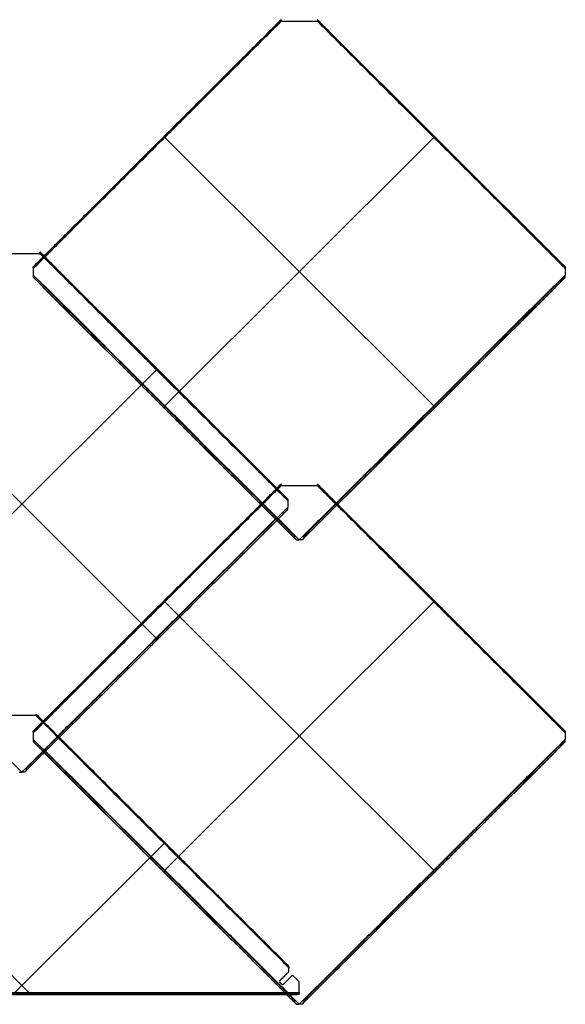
# Model space of a CAD drawing. Header units: millimetres. Extents: x -1485 to 739, y -250 to 549.
# Tile 4 of 4: x 297 to 739, y -250 to 549. Entities that reach past the tile are written whole.
import ezdxf

# ---------------------------------------------------------------- set-up
doc = ezdxf.new("R2010")
doc.units = ezdxf.units.MM
doc.header["$MEASUREMENT"] = 0
doc.layers.add('Standard', color=7, linetype='Continuous', true_color=0x000000)

msp = doc.modelspace()

# ---------------------------------------------------------------- linework, layer by layer
at = {"layer": 'Standard'}
for p, q in [((307.56, 348.63, 14.83), (508.32, 548.97, 2.04)), ((307.56, 348.54, 13.54), (508.32, 548.89, 0.75)), ((307.56, 348.54, 13.54), (508.32, 548.89, 0.75)), ((508.65, 548.04), (537.81, 548.04)), ((738.9, 348.71, 16.12), (537.94, 549.26, 3.32)), ((738.9, 348.71, 16.12), (537.94, 549.26, 3.32)), ((538.14, 548.97, 2.04), (738.9, 348.63, 14.83)), ((538.14, 548.89, 0.75), (738.9, 348.54, 13.54)), ((538.14, 548.89, 0.75), (738.9, 348.54, 13.54)), ((408.04, 448.98, 9.72), (408.04, 448.82, 7.13)), ((414.08, 453.66, 6.02), (632.22, 235.96, 19.92)), ((414.24, 235.96, 19.92), (632.38, 453.66, 6.02)), ((638.42, 448.98, 9.72), (638.42, 448.82, 7.13)), ((283.65, 359.66), (312.81, 359.66)), ((513.9, 160.33, 16.12), (312.94, 360.88, 3.32)), ((513.9, 160.33, 16.12), (312.94, 360.88, 3.32)), ((313.14, 360.59, 2.04), (513.9, 160.24, 14.83)), ((313.14, 360.51, 0.75), (513.9, 160.16, 13.54)), ((313.14, 360.51, 0.75), (513.9, 160.16, 13.54)), ((316.24, 333.44, 13.7), (307.56, 342.1, 13.15)), ((316.24, 333.44, 13.7), (307.56, 342.1, 13.15)), ((307.56, 340.26, 12.56), (315.34, 332.5, 13.06)), ((315.46, 332.36, 9.02), (307.68, 340.12, 8.53)), ((308.53, 340.92, 7.66), (519.69, 130.19, 21.12)), ((526.77, 130.19, 21.12), (737.93, 340.92, 7.66)), ((738.78, 340.12, 8.53), (731, 332.36, 9.02)), ((731.12, 332.5, 13.06), (738.9, 340.26, 12.56)), ((315.34, 332.37, 10.99), (520.55, 127.58, 24.06)), ((519.71, 128.33, 22.73), (315.34, 332.29, 9.71)), ((519.71, 128.33, 22.73), (315.34, 332.29, 9.71)), ((525.91, 127.58, 24.06), (731.12, 332.37, 10.99)), ((731.12, 332.29, 9.71), (526.75, 128.33, 22.73)), ((731.12, 332.29, 9.71), (526.75, 128.33, 22.73)), ((189.08, 265.28, 6.02), (407.22, 47.58, 19.92)), ((189.24, 47.58, 19.92), (407.38, 265.28, 6.02)), ((413.42, 260.6, 9.72), (413.42, 260.44, 7.13)), ((418.19, 229.81, 18.81), (418.19, 229.64, 16.26)), ((628.27, 229.81, 18.81), (628.27, 229.64, 16.26)), ((307.56, -28.14, 14.83), (508.32, 172.21, 2.04)), ((307.56, -28.22, 13.54), (508.32, 172.12, 0.75)), ((307.56, -28.22, 13.54), (508.32, 172.12, 0.75)), ((508.65, 171.28), (537.81, 171.28)), ((738.9, -28.06, 16.12), (537.94, 172.49, 3.32)), ((738.9, -28.06, 16.12), (537.94, 172.49, 3.32)), ((538.14, 172.21, 2.04), (738.9, -28.14, 14.83)), ((538.14, 172.12, 0.75), (738.9, -28.22, 13.54)), ((538.14, 172.12, 0.75), (738.9, -28.22, 13.54)), ((301.77, -58.19, 21.12), (512.93, 152.54, 7.66)), ((506.12, 144.12, 13.06), (513.9, 151.88, 12.56)), ((300.91, -60.8, 24.06), (506.12, 143.98, 10.99)), ((506.12, 143.9, 9.71), (301.75, -60.05, 22.73)), ((506.12, 143.9, 9.71), (301.75, -60.05, 22.73)), ((513.78, 151.74, 8.53), (506, 143.98, 9.02)), ((525.42, 127.13, 24.84), (525.42, 127.17, 25.36)), ((408.04, 72.22, 9.72), (408.04, 72.05, 7.13)), ((414.08, 76.9, 6.02), (632.22, -140.8, 19.92)), ((414.24, -140.8, 19.92), (632.38, 76.9, 6.02)), ((638.42, 72.22, 9.72), (638.42, 72.05, 7.13)), ((403.27, 41.42, 18.81), (403.27, 41.26, 16.26)), ((309.67, -15.3, 0.65), (286.79, -15.3, 0.65)), ((309.89, -14.75, 0.88), (309.5, -14.36, 0.85)), ((310.3, -15.42, 0.75), (309.82, -14.94, 0.72)), ((312.01, -16.45, 4.16), (310.06, -14.69, 1.29)), ((311.03, -15.57, 2.72), (514.21, -218.33, 15.67)), ((316.24, -43.33, 13.7), (307.56, -34.67, 13.15)), ((316.24, -43.33, 13.7), (307.56, -34.67, 13.15)), ((307.56, -36.5, 12.56), (315.34, -44.27, 13.06)), ((315.46, -44.41, 9.02), (307.68, -36.64, 8.53)), ((308.53, -35.85, 7.66), (519.69, -246.58, 21.12)), ((526.77, -246.58, 21.12), (737.93, -35.85, 7.66)), ((738.78, -36.64, 8.53), (731, -44.41, 9.02)), ((731.12, -44.27, 13.06), (738.9, -36.5, 12.56)), ((315.34, -44.4, 10.99), (520.55, -249.19, 24.06)), ((519.71, -248.43, 22.73), (315.34, -44.48, 9.71)), ((519.71, -248.43, 22.73), (315.34, -44.48, 9.71)), ((525.91, -249.19, 24.06), (731.12, -44.4, 10.99)), ((731.12, -44.48, 9.71), (526.75, -248.43, 22.73)), ((731.12, -44.48, 9.71), (526.75, -248.43, 22.73)), ((300.42, -61.25, 24.84), (300.42, -61.22, 25.36)), ((182.84, -119.04, 7.27), (304.01, -239.97, 14.99)), ((292.45, -239.97, 14.99), (413.62, -119.04, 7.27)), ((412.13, -116.55, 7.79), (412.13, -116.38, 10.54)), ((418.19, -146.96, 18.81), (418.19, -147.12, 16.26)), ((628.27, -146.96, 18.81), (628.27, -147.12, 16.26)), ((73.23, -239.97, 14.99), (523.23, -239.97, 14.99)), ((73.23, -239.97, 14.99), (523.23, -239.97, 14.99)), ((523.23, -241.41, 13.72), (73.23, -241.41, 13.72)), ((523.23, -241.41, 13.72), (73.23, -241.41, 13.72)), ((75.65, -241.57, 11.3), (520.81, -241.57, 11.3)), ((75.65, -241.57, 11.3), (520.81, -241.57, 11.3)), ((75.65, -241.57, 11.3), (520.81, -241.57, 11.3)), ((519.48, -240.57, 9.9), (76.98, -240.57, 9.9)), ((297.02, -241.41, 13.72), (299.44, -241.57, 11.3)), ((297.02, -241.57, 11.3), (299.44, -241.41, 13.72)), ((525.42, -249.63, 24.84), (525.42, -249.6, 25.36))]:
    msp.add_line(p, q, dxfattribs=at)
at = {"layer": 'Standard', "extrusion": (0.707107, 0.705671, -0.045043)}
for centre, radius, start, end in [((28.77, 37.04, 747.03), 0.8, 357.41574, 6.07001), ((28.65, 34.45, 604.38), 0.8, 267.41574, 357.41574), ((28.77, 37.04, 604.64), 0.8, 357.41574, 70.41574), ((-279.87, 46.08, 757.16), 1.5, 87.41574, 145.18479), ((-279.75, 43.52, 762.03), 1.5, 204.64669, 262.41574), ((-279.64, 46.07, 751.03), 1.5, 87.41574, 145.18479), ((-279.87, 46.08, 751.03), 1.5, 87.41574, 145.18479), ((-279.64, 46.07, 751.03), 1.5, 145.18479, 177.41574), ((-279.75, 43.52, 751.03), 1.5, 177.41574, 204.64669), ((-279.75, 43.52, 612.02), 1.5, 177.41574, 262.41574), ((-279.64, 46.07, 604.78), 1.5, 87.41574, 177.41574), ((-237.92, 25.05, 481.15), 0.8, 357.41574, 6.07001), ((-254.16, 30.35, 469.99), 1.5, 204.64669, 262.41574), ((-254.04, 32.9, 458.99), 1.5, 87.41574, 145.18479), ((-254.28, 32.91, 458.99), 1.5, 87.41574, 145.18479), ((-254.04, 32.9, 458.99), 1.5, 145.18479, 177.41574), ((-254.16, 30.35, 458.99), 1.5, 177.41574, 204.64669), ((-254.28, 32.91, 465.13), 1.5, 87.41574, 145.18479), ((-237.92, 25.05, 338.77), 0.8, 357.41574, 70.41574), ((-238.03, 22.47, 338.51), 0.8, 267.41574, 357.41574), ((-254.04, 32.9, 312.74), 1.5, 87.41574, 177.41574), ((-254.16, 30.35, 319.98), 1.5, 177.41574, 262.41574), ((-546.55, 34.09, 491.29), 1.5, 87.41574, 145.18479), ((-546.44, 31.53, 496.15), 1.5, 204.64669, 262.41574), ((-546.32, 34.08, 485.15), 1.5, 87.41574, 145.18479), ((-546.55, 34.09, 485.15), 1.5, 87.41574, 145.18479), ((-546.32, 34.08, 485.15), 1.5, 145.18479, 177.41574), ((-546.44, 31.53, 485.15), 1.5, 177.41574, 204.64669), ((-546.44, 31.53, 346.15), 1.5, 177.41574, 262.41574), ((-546.32, 34.08, 338.9), 1.5, 87.41574, 177.41574)]:
    msp.add_arc(centre, radius, start, end, dxfattribs=at)
at = {"layer": 'Standard', "extrusion": (0.707107, -0.705671, 0.045043)}
for centre, radius, start, end in [((767.97, 3.68, -7.07), 0.8, 357.41574, 6.07001), ((767.97, 3.68, 135.32), 0.8, 357.41574, 70.41574), ((767.86, 1.09, 135.58), 0.8, 267.41574, 357.41574), ((475.69, 4.86, -33.23), 0.8, 357.41574, 6.07001), ((459.45, 10.15, -22.07), 1.5, 204.64669, 262.41574), ((459.34, 12.71, -17.2), 1.5, 87.41574, 145.18479), ((459.34, 12.71, -11.07), 1.5, 87.41574, 145.18479), ((459.57, 12.7, -11.07), 1.5, 145.18479, 177.41574), ((459.45, 10.15, -11.07), 1.5, 177.41574, 204.64669), ((459.57, 12.7, -11.07), 1.5, 87.41574, 145.18479), ((475.69, 4.86, 109.15), 0.8, 357.41574, 70.41574), ((475.58, 2.27, 109.41), 0.8, 267.41574, 357.41574), ((459.45, 10.15, 127.94), 1.5, 177.41574, 262.41574), ((459.57, 12.7, 135.18), 1.5, 87.41574, 177.41574), ((501.29, -8.31, 258.8), 0.8, 357.41574, 6.07001), ((501.29, -8.31, 401.19), 0.8, 357.41574, 70.41574), ((501.17, -10.9, 401.45), 0.8, 267.41574, 357.41574), ((192.77, -1.83, 243.8), 1.5, 204.64669, 262.41574), ((192.65, 0.72, 248.67), 1.5, 87.41574, 145.18479), ((192.65, 0.72, 254.8), 1.5, 87.41574, 145.18479), ((192.88, 0.71, 254.8), 1.5, 145.18479, 177.41574), ((192.77, -1.83, 254.8), 1.5, 177.41574, 204.64669), ((192.88, 0.71, 254.8), 1.5, 87.41574, 145.18479), ((207.95, -9.03, 374.47), 0.68, 267.41574, 357.41574), ((208.07, -6.29, 375.4), 0.68, 357.41574, 70.41574), ((192.77, -1.83, 393.81), 1.5, 177.41574, 262.41574), ((192.88, 0.71, 401.05), 1.5, 87.41574, 177.41574), ((208.07, -6.29, 518.38), 0.68, 357.41574, 70.41574)]:
    msp.add_arc(centre, radius, start, end, dxfattribs=at)
at = {"layer": 'Standard', "extrusion": (0, 0.0637, 0.997969)}
for centre, start, end in [((-508.2, 231.54, -0.33), 315, 45), ((-517.71, 227.83, -0.33), 225, 315), ((-522.23, 232.34, -0.33), 180, 225), ((-509.69, 233.02, -0.33), 45, 135)]:
    msp.add_arc(centre, 1, start, end, dxfattribs=at)
at = {"layer": 'Standard', "extrusion": (1, 0, 0)}
for centre, start, end in [((-240.05, 13.63, 298.23), 86.34778, 176.34778), ((-240.21, 11.21, 298.23), 176.34778, 254.34778)]:
    msp.add_arc(centre, 1.36, start, end, dxfattribs=at)
at = {"layer": 'Standard', "extrusion": (1, 9.22748e-12, -8.86448e-12)}
msp.add_arc((-240.05, 13.63, 523.23), 1.36, 86.34778, 176.34778, dxfattribs=at)
at = {"layer": 'Standard'}
for points, degree in [([(508.52, 549.26, 3.32), (408.04, 448.98, 9.72), (307.56, 348.71, 16.12)], 2), ([(508.52, 549.26, 3.32), (408.04, 448.98, 9.72), (307.56, 348.71, 16.12)], 2), ([(307.56, 347.96, 16.93), (408.17, 448.36, 10.53), (508.78, 548.76, 4.12)], 2), ([(307.56, 347.36, 12.81), (408.11, 447.7, 6.4), (508.65, 548.04)], 2), ([(307.56, 347.36, 12.81), (408.11, 447.7, 6.4), (508.65, 548.04)], 2), ([(496, 536.68, 2.83), (502.16, 542.83, 2.44), (508.32, 548.97, 2.04)], 2), ([(496, 536.72, 3.53), (501.53, 542.24, 3.18), (507.06, 547.76, 2.82)], 2), ([(507.08, 547.78, 2.82), (507.07, 547.77, 2.83), (507.06, 547.76, 2.83)], 2), ([(507.06, 547.76, 2.83), (507.06, 547.76, 2.83), (507.06, 547.76, 2.82)], 2), ([(507.08, 547.78, 2.82), (507.3, 548, 2.81), (507.52, 548.22, 2.79)], 2), ([(508.32, 548.89, 0.75), (508.32, 548.93, 1.4), (508.32, 548.97, 2.04)], 2), ([(508.52, 549.2, 2.34), (508.52, 549.23, 2.83), (508.52, 549.26, 3.32)], 2), ([(537.68, 548.76, 4.12), (638.29, 448.36, 10.53), (738.9, 347.96, 16.93)], 2), ([(537.81, 548.04), (638.35, 447.7, 6.4), (738.9, 347.36, 12.81)], 2), ([(537.81, 548.04), (638.35, 447.7, 6.4), (738.9, 347.36, 12.81)], 2), ([(537.94, 549.26, 3.32), (537.94, 549.23, 2.83), (537.94, 549.2, 2.34)], 2), ([(538.14, 548.97, 2.04), (544.3, 542.83, 2.44), (550.46, 536.68, 2.83)], 2), ([(538.14, 548.97, 2.04), (538.14, 548.93, 1.4), (538.14, 548.89, 0.75)], 2), ([(538.94, 548.22, 2.79), (539.16, 548, 2.81), (539.38, 547.78, 2.82)], 2), ([(539.4, 547.76, 2.83), (539.39, 547.77, 2.83), (539.38, 547.78, 2.82)], 2), ([(539.4, 547.76, 2.82), (539.4, 547.76, 2.83), (539.4, 547.76, 2.83)], 2), ([(539.4, 547.76, 2.82), (544.93, 542.24, 3.18), (550.46, 536.72, 3.53)], 2), ([(496, 536.72, 3.53), (496, 536.7, 3.18), (496, 536.68, 2.83)], 2), ([(550.46, 536.68, 2.83), (550.46, 536.7, 3.18), (550.46, 536.72, 3.53)], 2), ([(312.68, 360.38, 4.12), (413.29, 259.98, 10.53), (513.9, 159.58, 16.93)], 2), ([(312.81, 359.66), (413.35, 259.32, 6.4), (513.9, 158.98, 12.81)], 2), ([(312.81, 359.66), (413.35, 259.32, 6.4), (513.9, 158.98, 12.81)], 2), ([(312.94, 360.88, 3.32), (312.94, 360.85, 2.83), (312.94, 360.81, 2.34)], 2), ([(313.14, 360.59, 2.04), (319.3, 354.44, 2.44), (325.46, 348.3, 2.83)], 2), ([(313.14, 360.59, 2.04), (313.14, 360.55, 1.4), (313.14, 360.51, 0.75)], 2), ([(313.94, 359.84, 2.79), (314.16, 359.62, 2.81), (314.38, 359.4, 2.82)], 2), ([(314.4, 359.38, 2.83), (314.39, 359.39, 2.83), (314.38, 359.4, 2.82)], 2), ([(314.4, 359.38, 2.82), (314.4, 359.38, 2.83), (314.4, 359.38, 2.83)], 2), ([(314.4, 359.38, 2.82), (319.93, 353.86, 3.18), (325.46, 348.34, 3.53)], 2), ([(307.56, 348.71, 16.12), (307.56, 348.63, 14.83), (307.56, 348.54, 13.54)], 2), ([(307.56, 347.36, 12.81), (307.56, 344.73, 12.98), (307.56, 342.1, 13.15)], 2), ([(325.46, 348.3, 2.83), (325.46, 348.32, 3.18), (325.46, 348.34, 3.53)], 2), ([(738.9, 348.71, 16.12), (738.9, 348.63, 14.83), (738.9, 348.54, 13.54)], 2), ([(738.9, 347.36, 12.81), (738.9, 344.73, 12.98), (738.9, 342.1, 13.15)], 2), ([(738.9, 342.1, 13.15), (734.56, 337.77, 13.42), (730.22, 333.44, 13.7)], 2), ([(738.9, 342.1, 13.15), (734.56, 337.77, 13.42), (730.22, 333.44, 13.7)], 2), ([(521.04, 127.17, 25.36), (418.19, 229.81, 18.81), (315.34, 332.45, 12.26)], 2), ([(315.34, 332.45, 12.26), (315.34, 332.37, 10.99), (315.34, 332.29, 9.71)], 2), ([(521.04, 127.17, 25.36), (418.19, 229.81, 18.81), (315.34, 332.45, 12.26)], 2), ([(316.4, 333.6, 13.69), (316.32, 333.52, 13.69), (316.24, 333.44, 13.7)], 2), ([(523.23, 127.19, 26.86), (419.82, 230.4, 20.28), (316.4, 333.6, 13.69)], 2), ([(523.23, 127.19, 26.86), (419.82, 230.4, 20.28), (316.4, 333.6, 13.69)], 2), ([(730.06, 333.6, 13.69), (626.64, 230.4, 20.28), (523.23, 127.19, 26.86)], 2), ([(730.06, 333.6, 13.69), (626.64, 230.4, 20.28), (523.23, 127.19, 26.86)], 2), ([(731.12, 332.45, 12.26), (628.27, 229.81, 18.81), (525.42, 127.17, 25.36)], 2), ([(731.12, 332.45, 12.26), (628.27, 229.81, 18.81), (525.42, 127.17, 25.36)], 2), ([(730.22, 333.44, 13.7), (730.14, 333.52, 13.69), (730.06, 333.6, 13.69)], 2), ([(731.12, 332.29, 9.71), (731.12, 332.37, 10.99), (731.12, 332.45, 12.26)], 2), ([(508.52, 172.49, 3.32), (408.04, 72.22, 9.72), (307.56, -28.06, 16.12)], 2), ([(508.52, 172.49, 3.32), (408.04, 72.22, 9.72), (307.56, -28.06, 16.12)], 2), ([(307.56, -28.81, 16.93), (408.17, 71.6, 10.53), (508.78, 172, 4.12)], 2), ([(307.56, -29.4, 12.81), (408.11, 70.94, 6.4), (508.65, 171.28)], 2), ([(307.56, -29.4, 12.81), (408.11, 70.94, 6.4), (508.65, 171.28)], 2), ([(496, 159.91, 2.83), (502.16, 166.06, 2.44), (508.32, 172.21, 2.04)], 2), ([(496, 159.96, 3.53), (501.53, 165.48, 3.18), (507.06, 171, 2.82)], 2), ([(507.08, 171.02, 2.82), (507.07, 171.01, 2.83), (507.06, 171, 2.83)], 2), ([(507.06, 171, 2.83), (507.06, 171, 2.83), (507.06, 171, 2.82)], 2), ([(507.08, 171.02, 2.82), (507.3, 171.24, 2.81), (507.52, 171.45, 2.79)], 2), ([(508.32, 172.12, 0.75), (508.32, 172.17, 1.4), (508.32, 172.21, 2.04)], 2), ([(508.52, 172.43, 2.34), (508.52, 172.46, 2.83), (508.52, 172.49, 3.32)], 2), ([(537.68, 172, 4.12), (638.29, 71.6, 10.53), (738.9, -28.81, 16.93)], 2), ([(537.81, 171.28), (638.35, 70.94, 6.4), (738.9, -29.4, 12.81)], 2), ([(537.81, 171.28), (638.35, 70.94, 6.4), (738.9, -29.4, 12.81)], 2), ([(537.94, 172.49, 3.32), (537.94, 172.46, 2.83), (537.94, 172.43, 2.34)], 2), ([(538.14, 172.21, 2.04), (544.3, 166.06, 2.44), (550.46, 159.91, 2.83)], 2), ([(538.14, 172.21, 2.04), (538.14, 172.17, 1.4), (538.14, 172.12, 0.75)], 2), ([(538.94, 171.45, 2.79), (539.16, 171.24, 2.81), (539.38, 171.02, 2.82)], 2), ([(539.4, 171, 2.83), (539.39, 171.01, 2.83), (539.38, 171.02, 2.82)], 2), ([(539.4, 171, 2.82), (539.4, 171, 2.83), (539.4, 171, 2.83)], 2), ([(539.4, 171, 2.82), (544.93, 165.48, 3.18), (550.46, 159.96, 3.53)], 2), ([(496, 159.96, 3.53), (496, 159.94, 3.18), (496, 159.91, 2.83)], 2), ([(513.9, 160.33, 16.12), (513.9, 160.24, 14.83), (513.9, 160.16, 13.54)], 2), ([(550.46, 159.91, 2.83), (550.46, 159.94, 3.18), (550.46, 159.96, 3.53)], 2), ([(513.9, 153.71, 13.15), (509.56, 149.39, 13.42), (505.22, 145.06, 13.7)], 2), ([(513.9, 153.71, 13.15), (509.56, 149.39, 13.42), (505.22, 145.06, 13.7)], 2), ([(513.9, 158.98, 12.81), (513.9, 156.35, 12.98), (513.9, 153.71, 13.15)], 2), ([(298.23, -61.19, 26.86), (194.82, 42.02, 20.28), (91.4, 145.22, 13.69)], 2), ([(298.23, -61.19, 26.86), (194.82, 42.02, 20.28), (91.4, 145.22, 13.69)], 2), ([(505.06, 145.22, 13.69), (401.64, 42.02, 20.28), (298.23, -61.19, 26.86)], 2), ([(505.06, 145.22, 13.69), (401.64, 42.02, 20.28), (298.23, -61.19, 26.86)], 2), ([(506.12, 144.07, 12.26), (403.27, 41.42, 18.81), (300.42, -61.22, 25.36)], 2), ([(506.12, 144.07, 12.26), (403.27, 41.42, 18.81), (300.42, -61.22, 25.36)], 2), ([(505.22, 145.06, 13.7), (505.14, 145.14, 13.69), (505.06, 145.22, 13.69)], 2), ([(506.12, 143.9, 9.71), (506.12, 143.98, 10.99), (506.12, 144.07, 12.26)], 2), ([(521.04, 127.13, 24.84), (520.37, 127.73, 23.78), (519.71, 128.33, 22.73)], 2), ([(525.42, 127.13, 24.84), (526.09, 127.73, 23.78), (526.75, 128.33, 22.73)], 2), ([(521.04, 127.13, 24.84), (521.04, 127.15, 25.1), (521.04, 127.17, 25.36)], 2), ([(514.82, -220.03, 13.71), (412.24, -117.67, 7.18), (309.67, -15.3, 0.65)], 2), ([(514.82, -220.03, 13.71), (412.24, -117.67, 7.18), (309.67, -15.3, 0.65)], 2), ([(309.82, -14.94, 0.72), (309.84, -14.87, 0.76), (309.87, -14.8, 0.81), (309.89, -14.75, 0.88)], 3), ([(310.06, -14.69, 1.29), (412.13, -116.55, 7.79), (514.21, -218.42, 14.29)], 2), ([(310.06, -14.69, 1.29), (412.13, -116.55, 7.79), (514.21, -218.42, 14.29)], 2), ([(312.55, -17.63, 4.89), (312.54, -17.6, 4.88), (312.53, -17.53, 4.86), (312.5, -17.43, 4.83), (312.48, -17.33, 4.79), (312.45, -17.23, 4.75), (312.42, -17.14, 4.7), (312.39, -17.05, 4.65), (312.35, -16.96, 4.6), (312.31, -16.88, 4.54), (312.27, -16.8, 4.48), (312.23, -16.72, 4.42), (312.18, -16.65, 4.36), (312.12, -16.58, 4.29), (312.07, -16.51, 4.23), (312.03, -16.47, 4.18), (312.01, -16.45, 4.16)], 3), ([(514.21, -218.25, 17.04), (413.11, -117.35, 10.6), (312.01, -16.45, 4.16)], 2), ([(514.21, -218.25, 17.04), (413.11, -117.35, 10.6), (312.01, -16.45, 4.16)], 2), ([(312.55, -17.63, 4.89), (413.21, -118.09, 11.3), (513.87, -218.54, 17.71)], 2), ([(307.56, -28.06, 16.12), (307.56, -28.14, 14.83), (307.56, -28.22, 13.54)], 2), ([(307.56, -29.4, 12.81), (307.56, -32.04, 12.98), (307.56, -34.67, 13.15)], 2), ([(738.9, -28.06, 16.12), (738.9, -28.14, 14.83), (738.9, -28.22, 13.54)], 2), ([(738.9, -29.4, 12.81), (738.9, -32.04, 12.98), (738.9, -34.67, 13.15)], 2), ([(738.9, -34.67, 13.15), (734.56, -39, 13.42), (730.22, -43.33, 13.7)], 2), ([(738.9, -34.67, 13.15), (734.56, -39, 13.42), (730.22, -43.33, 13.7)], 2), ([(521.04, -249.6, 25.36), (418.19, -146.96, 18.81), (315.34, -44.32, 12.26)], 2), ([(315.34, -44.32, 12.26), (315.34, -44.4, 10.99), (315.34, -44.48, 9.71)], 2), ([(521.04, -249.6, 25.36), (418.19, -146.96, 18.81), (315.34, -44.32, 12.26)], 2), ([(316.4, -43.16, 13.69), (316.32, -43.24, 13.69), (316.24, -43.33, 13.7)], 2), ([(523.23, -249.57, 26.86), (419.82, -146.37, 20.28), (316.4, -43.16, 13.69)], 2), ([(523.23, -249.57, 26.86), (419.82, -146.37, 20.28), (316.4, -43.16, 13.69)], 2), ([(730.06, -43.16, 13.69), (626.64, -146.37, 20.28), (523.23, -249.57, 26.86)], 2), ([(730.06, -43.16, 13.69), (626.64, -146.37, 20.28), (523.23, -249.57, 26.86)], 2), ([(731.12, -44.32, 12.26), (628.27, -146.96, 18.81), (525.42, -249.6, 25.36)], 2), ([(731.12, -44.32, 12.26), (628.27, -146.96, 18.81), (525.42, -249.6, 25.36)], 2), ([(730.22, -43.33, 13.7), (730.14, -43.24, 13.69), (730.06, -43.16, 13.69)], 2), ([(731.12, -44.48, 9.71), (731.12, -44.4, 10.99), (731.12, -44.32, 12.26)], 2), ([(300.42, -61.25, 24.84), (301.09, -60.65, 23.78), (301.75, -60.05, 22.73)], 2), ([(507.5, -230.38, 14.38), (511.16, -226.73, 14.14), (514.82, -223.08, 13.91)], 2), ([(514.21, -218.42, 14.29), (514.21, -218.33, 15.67), (514.21, -218.25, 17.04)], 2), ([(514.82, -223.08, 13.91), (514.82, -221.56, 13.81), (514.82, -220.03, 13.71)], 2), ([(517.01, -226.68, 14.14), (513.7, -229.98, 14.35), (510.4, -233.28, 14.56)], 2), ([(518.42, -226.68, 14.14), (520.68, -228.93, 14.28), (522.94, -231.19, 14.43)], 2), ([(508.98, -233.28, 14.56), (508.24, -232.54, 14.51), (507.5, -231.8, 14.47)], 2), ([(523.23, -239.97, 14.99), (523.23, -235.93, 14.73), (523.23, -231.89, 14.47)], 2), ([(520.81, -241.57, 11.3), (522.02, -241.49, 12.51), (523.23, -241.41, 13.72)], 2), ([(521.04, -249.63, 24.84), (520.37, -249.03, 23.78), (519.71, -248.43, 22.73)], 2), ([(521.04, -249.63, 24.84), (521.04, -249.62, 25.1), (521.04, -249.6, 25.36)], 2), ([(525.42, -249.63, 24.84), (526.09, -249.03, 23.78), (526.75, -248.43, 22.73)], 2)]:
    msp.add_open_spline(points, degree=degree, dxfattribs=at)
for points, weights in [([(508.52, 549.2, 2.34), (508.09, 548.79, 2.76), (507.52, 548.22, 2.79)], [0.854112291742, 0.862600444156, 1]), ([(538.94, 548.22, 2.79), (538.37, 548.79, 2.76), (537.94, 549.2, 2.34)], [1, 0.862600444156, 0.854112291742]), ([(313.94, 359.84, 2.79), (313.37, 360.41, 2.76), (312.94, 360.81, 2.34)], [1, 0.862600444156, 0.854112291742]), ([(307.56, 347.96, 16.93), (307.56, 348.75, 16.71), (307.56, 348.71, 16.12)], [0.906614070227, 0.765402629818, 1]), ([(307.56, 348.54, 13.54), (307.56, 348.49, 12.74), (307.56, 347.36, 12.81)], [1, 0.707106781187, 1]), ([(738.9, 347.96, 16.93), (738.9, 348.75, 16.71), (738.9, 348.71, 16.12)], [0.906614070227, 0.765402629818, 1]), ([(738.9, 348.54, 13.54), (738.9, 348.49, 12.74), (738.9, 347.36, 12.81)], [1, 0.707106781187, 1]), ([(307.56, 342.1, 13.15), (307.56, 340.93, 13.22), (307.56, 340.26, 12.56)], [1, 0.813992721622, 0.864240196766]), ([(738.9, 340.26, 12.56), (738.9, 340.93, 13.22), (738.9, 342.1, 13.15)], [0.864240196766, 0.813992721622, 1]), ([(508.52, 172.43, 2.34), (508.09, 172.03, 2.76), (507.52, 171.45, 2.79)], [0.854112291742, 0.862600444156, 1]), ([(538.94, 171.45, 2.79), (538.37, 172.03, 2.76), (537.94, 172.43, 2.34)], [1, 0.862600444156, 0.854112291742]), ([(513.9, 159.58, 16.93), (513.9, 160.36, 16.71), (513.9, 160.33, 16.12)], [0.906614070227, 0.765402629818, 1]), ([(513.9, 160.16, 13.54), (513.9, 160.11, 12.74), (513.9, 158.98, 12.81)], [1, 0.707106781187, 1]), ([(513.9, 151.88, 12.56), (513.9, 152.55, 13.22), (513.9, 153.71, 13.15)], [0.864240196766, 0.813992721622, 1]), ([(519.69, 130.19, 21.12), (518.8, 129.15, 21.3), (519.71, 128.33, 22.73)], [0.966627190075, 0.724870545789, 1]), ([(526.75, 128.33, 22.73), (527.66, 129.15, 21.3), (526.77, 130.19, 21.12)], [1, 0.724870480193, 0.966627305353]), ([(307.56, -28.81, 16.93), (307.56, -28.02, 16.71), (307.56, -28.06, 16.12)], [0.906614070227, 0.765402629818, 1]), ([(307.56, -28.22, 13.54), (307.56, -28.27, 12.74), (307.56, -29.4, 12.81)], [1, 0.707106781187, 1]), ([(738.9, -28.81, 16.93), (738.9, -28.02, 16.71), (738.9, -28.06, 16.12)], [0.906614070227, 0.765402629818, 1]), ([(738.9, -28.22, 13.54), (738.9, -28.27, 12.74), (738.9, -29.4, 12.81)], [1, 0.707106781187, 1]), ([(307.56, -34.67, 13.15), (307.56, -35.84, 13.22), (307.56, -36.5, 12.56)], [1, 0.813992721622, 0.864240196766]), ([(738.9, -36.5, 12.56), (738.9, -35.84, 13.22), (738.9, -34.67, 13.15)], [0.864240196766, 0.813992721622, 1]), ([(301.75, -60.05, 22.73), (302.66, -59.23, 21.3), (301.77, -58.19, 21.12)], [1, 0.724870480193, 0.966627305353]), ([(519.69, -246.58, 21.12), (518.8, -247.61, 21.3), (519.71, -248.43, 22.73)], [0.966627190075, 0.724870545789, 1]), ([(526.75, -248.43, 22.73), (527.66, -247.61, 21.3), (526.77, -246.58, 21.12)], [1, 0.724870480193, 0.966627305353])]:
    msp.add_rational_spline(points, weights, degree=2, dxfattribs=at)
for points, knots in [([(508.65, 548.04), (508.56, 548.25, -0.01), (508.48, 548.45, 0.06), (508.36, 548.77, 0.33), (508.32, 548.88, 0.53), (508.32, 548.89, 0.75)], [-3.925217, -3.925217, -3.925217, -3.925217, -3.267992, -3.267992, -2.616811, -2.616811, -2.616811, -2.616811]), ([(508.78, 548.76, 4.12), (508.72, 548.82, 4.09), (508.68, 548.89, 4.04), (508.62, 548.98, 3.96), (508.59, 549.03, 3.91), (508.53, 549.16, 3.73), (508.51, 549.22, 3.59), (508.53, 549.26, 3.44)], [-0.09364945, -0.09364945, -0.09364945, -0.09364945, -0.07290486, -0.07290486, -0.04869404, -0.04869404, 0, 0, 0, 0]), ([(537.93, 549.26, 3.44), (537.94, 549.22, 3.59), (537.93, 549.16, 3.73), (537.84, 548.98, 3.97), (537.79, 548.87, 4.07), (537.68, 548.76, 4.12)], [-0.06802902, -0.06802902, -0.06802902, -0.06802902, -0.03402809, -0.03402809, 0, 0, 0, 0]), ([(538.14, 548.89, 0.75), (538.14, 548.88, 0.53), (538.1, 548.77, 0.33), (537.98, 548.45, 0.06), (537.9, 548.25, -0.01), (537.81, 548.04)], [2.616811, 2.616811, 2.616811, 2.616811, 3.267991, 3.267991, 3.925217, 3.925217, 3.925217, 3.925217]), ([(312.93, 360.88, 3.44), (312.94, 360.84, 3.59), (312.93, 360.78, 3.73), (312.84, 360.6, 3.97), (312.79, 360.48, 4.07), (312.68, 360.38, 4.12)], [-0.06802902, -0.06802902, -0.06802902, -0.06802902, -0.03402809, -0.03402809, 0, 0, 0, 0]), ([(313.14, 360.51, 0.75), (313.14, 360.49, 0.53), (313.1, 360.39, 0.33), (312.98, 360.07, 0.06), (312.9, 359.86, -0.01), (312.81, 359.66)], [2.616811, 2.616811, 2.616811, 2.616811, 3.267991, 3.267991, 3.925217, 3.925217, 3.925217, 3.925217]), ([(508.65, 171.28), (508.56, 171.48, -0.01), (508.48, 171.69, 0.06), (508.36, 172, 0.33), (508.32, 172.11, 0.53), (508.32, 172.12, 0.75)], [-3.925217, -3.925217, -3.925217, -3.925217, -3.267992, -3.267992, -2.616811, -2.616811, -2.616811, -2.616811]), ([(508.78, 172, 4.12), (508.72, 172.06, 4.09), (508.68, 172.12, 4.04), (508.62, 172.22, 3.96), (508.59, 172.27, 3.91), (508.53, 172.4, 3.73), (508.51, 172.46, 3.59), (508.53, 172.5, 3.44)], [-0.09364945, -0.09364945, -0.09364945, -0.09364945, -0.07290486, -0.07290486, -0.04869404, -0.04869404, 0, 0, 0, 0]), ([(537.93, 172.5, 3.44), (537.94, 172.46, 3.59), (537.93, 172.39, 3.73), (537.84, 172.22, 3.97), (537.79, 172.1, 4.07), (537.68, 172, 4.12)], [-0.06802902, -0.06802902, -0.06802902, -0.06802902, -0.03402809, -0.03402809, 0, 0, 0, 0]), ([(538.14, 172.12, 0.75), (538.14, 172.11, 0.53), (538.1, 172, 0.33), (537.98, 171.69, 0.06), (537.9, 171.48, -0.01), (537.81, 171.28)], [2.616811, 2.616811, 2.616811, 2.616811, 3.267991, 3.267991, 3.925217, 3.925217, 3.925217, 3.925217]), ([(521.04, 127.17, 25.36), (521.04, 127.2, 25.88), (521.43, 127.2, 26.27), (522.25, 127.2, 26.75), (522.75, 127.19, 26.86), (523.23, 127.19, 26.86)], [0, 0, 0, 0, 0.1373319, 0.1373319, 0.2800857, 0.2800857, 0.2800857, 0.2800857]), ([(525.42, 127.17, 25.36), (525.42, 127.2, 25.88), (525.03, 127.2, 26.27), (524.21, 127.2, 26.75), (523.71, 127.19, 26.86), (523.23, 127.19, 26.86)], [0, 0, 0, 0, 0.13734, 0.13734, 0.2800857, 0.2800857, 0.2800857, 0.2800857]), ([(310.06, -14.69, 1.29), (310.04, -14.67, 1.27), (310.01, -14.64, 1.24), (309.95, -14.6, 1.18), (309.9, -14.56, 1.13), (309.84, -14.52, 1.08), (309.78, -14.48, 1.03), (309.71, -14.45, 0.98), (309.64, -14.42, 0.94), (309.58, -14.39, 0.89), (309.53, -14.37, 0.87), (309.5, -14.36, 0.85)], [0, 0, 0, 0, 0.00875683, 0.01751366, 0.0262705, 0.03502733, 0.04378416, 0.052541, 0.06129783, 0.07005466, 0.07881149, 0.07881149, 0.07881149, 0.07881149]), ([(309.67, -15.3, 0.65), (309.68, -15.3, 0.65), (309.71, -15.31, 0.65), (309.76, -15.32, 0.65), (309.81, -15.33, 0.65), (309.85, -15.33, 0.66), (309.9, -15.34, 0.66), (309.94, -15.35, 0.67), (309.99, -15.36, 0.68), (310.03, -15.37, 0.68), (310.08, -15.38, 0.69), (310.12, -15.38, 0.7), (310.17, -15.39, 0.71), (310.21, -15.4, 0.73), (310.26, -15.41, 0.74), (310.29, -15.42, 0.75), (310.3, -15.42, 0.75)], [-0.06561843, -0.06561843, -0.06561843, -0.06561843, -0.0609314, -0.05624437, -0.05155734, -0.04687031, -0.04218328, -0.03749625, -0.03280921, -0.02812218, -0.02343515, -0.01874812, -0.01406109, -0.00937406, -0.00468703, 0, 0, 0, 0]), ([(296.04, -61.22, 25.36), (296.04, -61.18, 25.88), (296.43, -61.18, 26.27), (297.25, -61.19, 26.75), (297.75, -61.19, 26.86), (298.23, -61.19, 26.86)], [0, 0, 0, 0, 0.1373319, 0.1373319, 0.2800857, 0.2800857, 0.2800857, 0.2800857]), ([(300.42, -61.22, 25.36), (300.42, -61.18, 25.88), (300.03, -61.18, 26.27), (299.21, -61.19, 26.75), (298.71, -61.19, 26.86), (298.23, -61.19, 26.86)], [0, 0, 0, 0, 0.13734, 0.13734, 0.2800857, 0.2800857, 0.2800857, 0.2800857]), ([(514.21, -218.42, 14.29), (514.23, -218.45, 14.27), (514.28, -218.51, 14.22), (514.35, -218.6, 14.15), (514.42, -218.69, 14.08), (514.47, -218.8, 14.02), (514.52, -218.9, 13.96), (514.57, -219.02, 13.91), (514.61, -219.13, 13.86), (514.65, -219.26, 13.81), (514.68, -219.38, 13.78), (514.71, -219.51, 13.75), (514.74, -219.64, 13.73), (514.77, -219.77, 13.71), (514.79, -219.9, 13.71), (514.81, -219.99, 13.71), (514.82, -220.03, 13.71)], [-0.1880781, -0.1880781, -0.1880781, -0.1880781, -0.1746439, -0.1612098, -0.1477756, -0.1343415, -0.1209073, -0.1074732, -0.094039, -0.0806049, -0.0671707, -0.0537366, -0.0403024, -0.0268683, -0.0134341, 0, 0, 0, 0]), ([(519.48, -240.57, 9.9), (519.51, -240.62, 9.92), (519.57, -240.7, 9.94), (519.67, -240.82, 10), (519.76, -240.94, 10.06), (519.86, -241.05, 10.14), (519.95, -241.15, 10.23), (520.05, -241.24, 10.32), (520.14, -241.32, 10.43), (520.24, -241.39, 10.54), (520.33, -241.45, 10.66), (520.43, -241.5, 10.78), (520.52, -241.53, 10.91), (520.62, -241.56, 11.04), (520.71, -241.57, 11.17), (520.78, -241.57, 11.26), (520.81, -241.57, 11.3)], [0, 0, 0, 0, 0.0163658, 0.0327317, 0.0490975, 0.0654634, 0.0818292, 0.0981951, 0.1145609, 0.1309268, 0.1472926, 0.1636585, 0.1800243, 0.1963902, 0.212756, 0.2291219, 0.2291219, 0.2291219, 0.2291219]), ([(521.04, -249.6, 25.36), (521.04, -249.57, 25.88), (521.43, -249.56, 26.27), (522.25, -249.57, 26.75), (522.75, -249.57, 26.86), (523.23, -249.57, 26.86)], [0, 0, 0, 0, 0.1373319, 0.1373319, 0.2800857, 0.2800857, 0.2800857, 0.2800857]), ([(525.42, -249.6, 25.36), (525.42, -249.57, 25.88), (525.03, -249.56, 26.27), (524.21, -249.57, 26.75), (523.71, -249.57, 26.86), (523.23, -249.57, 26.86)], [0, 0, 0, 0, 0.13734, 0.13734, 0.2800857, 0.2800857, 0.2800857, 0.2800857])]:
    msp.add_open_spline(points, degree=3, knots=knots, dxfattribs=at)

doc.saveas('drawing.dxf')
